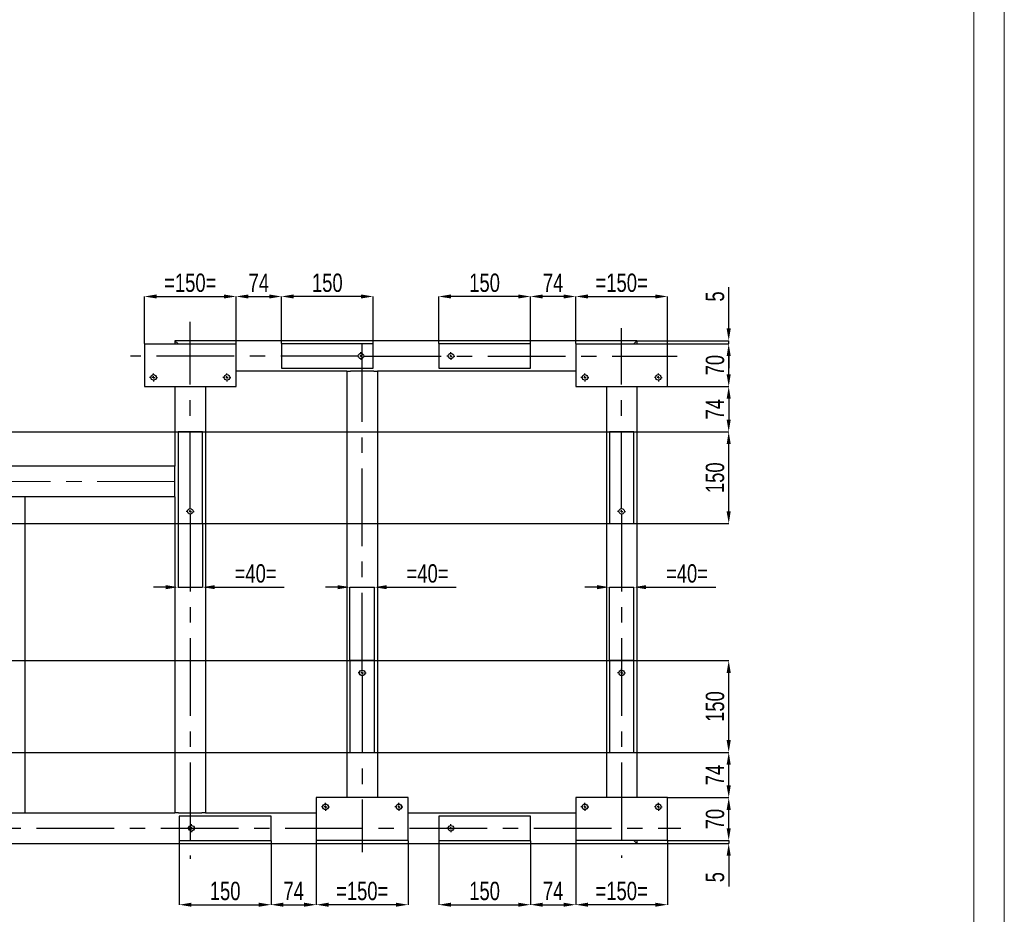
# Model space of a CAD drawing. Header units: millimetres. Extents: x 0 to 841, y 0 to 594.
# Tile 13 of 14: x 680 to 841, y 302 to 448. Entities that reach past the tile are written whole.
import ezdxf

# ---------------------------------------------------------------- set-up
doc = ezdxf.new("R2010")
doc.units = ezdxf.units.MM
doc.header["$PDSIZE"] = -1
doc.linetypes.add('CENTERX2', pattern=[20.32, 12.7, -2.54, 2.54, -2.54])
doc.layers.add('COTES', color=1, linetype='Continuous')
doc.layers.add('TRAIT-MIXTES', color=3, linetype='CENTERX2')
doc.layers.add('TRAIT-FORT', color=4, linetype='Continuous', lineweight=25)
doc.styles.add('SLDTEXTSTYLE0', font='TXT', dxfattribs={"width": 0.75})
doc.dimstyles.new('SLDDIMSTYLE0', dxfattribs={"dimtxt": 3, "dimasz": 2, "dimexe": 0, "dimexo": 0.0625, "dimgap": 0.75, "dimtad": 1, "dimdec": 0, "dimlfac": 10, "dimrnd": 1e-09, "dimzin": 12, "dimdsep": 46, "dimtxsty": 'SLDTEXTSTYLE0', "dimsah": 1, "dimcen": 0.09, "dimadec": 0, "dimazin": 3, "dimtfac": 1, "dimtdec": 0, "dimtofl": 0, "dimtmove": 0, "dimatfit": 3, "dimfxl": 1, "dimfrac": 2, "dimtolj": 1, "dimtzin": 12, "dimarcsym": 0})
doc.dimstyles.new('SLDDIMSTYLE1', dxfattribs={"dimtxt": 3, "dimasz": 2, "dimexe": 0, "dimexo": 0.0625, "dimgap": 0.75, "dimtad": 1, "dimdec": 0, "dimlfac": 10, "dimrnd": 1e-09, "dimzin": 12, "dimdsep": 46, "dimtxsty": 'SLDTEXTSTYLE0', "dimsah": 1, "dimcen": 0.09, "dimadec": 0, "dimazin": 3, "dimtfac": 1, "dimtdec": 0, "dimtmove": 0, "dimatfit": 0, "dimfxl": 1, "dimfrac": 2, "dimtolj": 1, "dimtzin": 12, "dimarcsym": 0})

# ---------------------------------------------------------------- blocks, each defined once
blk = doc.blocks.new('_D_51')
at = {"layer": 'COTES', "color": 0, "lineweight": -2, "transparency": 16777216}
for p, q in [((700.46, 394.83), (700.46, 402.5)), ((702.46, 402.5), (713.46, 402.5)), ((715.46, 394.83), (715.46, 402.5))]:
    blk.add_line(p, q, dxfattribs=at)
at = {"layer": 'COTES', "color": 0, "transparency": 16777216}
for points in [[(702.46, 402.83), (702.46, 402.17), (700.46, 402.5)], [(713.46, 402.83), (713.46, 402.17), (715.46, 402.5)]]:
    blk.add_solid(points, dxfattribs=at)
at = {"layer": 'Defpoints', "color": 0, "transparency": 16777216}
for p in [(715.46, 402.5), (700.46, 394.77), (715.46, 394.77)]:
    blk.add_point(p, dxfattribs=at)
at = {"layer": 'COTES', "color": 0, "transparency": 16777216, "insert": (707.96, 406.25), "char_height": 3, "attachment_point": 2, "style": 'SLDTEXTSTYLE0'}
blk.add_mtext('\\A1;=150=', dxfattribs=at)
blk = doc.blocks.new('_D_52')
at = {"layer": 'COTES', "color": 0, "lineweight": -2, "transparency": 16777216}
for p, q in [((715.46, 394.83), (715.46, 402.5)), ((717.46, 402.5), (720.86, 402.5)), ((722.86, 394.83), (722.86, 402.5))]:
    blk.add_line(p, q, dxfattribs=at)
at = {"layer": 'COTES', "color": 0, "transparency": 16777216}
for points in [[(717.46, 402.83), (717.46, 402.17), (715.46, 402.5)], [(720.86, 402.83), (720.86, 402.17), (722.86, 402.5)]]:
    blk.add_solid(points, dxfattribs=at)
at = {"layer": 'Defpoints', "color": 0, "transparency": 16777216}
for p in [(722.86, 402.5), (715.46, 394.77), (722.86, 394.77)]:
    blk.add_point(p, dxfattribs=at)
at = {"layer": 'COTES', "color": 0, "transparency": 16777216, "insert": (719.16, 406.25), "char_height": 3, "attachment_point": 2, "style": 'SLDTEXTSTYLE0'}
blk.add_mtext('\\A1;74', dxfattribs=at)
blk = doc.blocks.new('_D_53')
at = {"layer": 'COTES', "color": 0, "lineweight": -2, "transparency": 16777216}
for p, q in [((722.86, 394.83), (722.86, 402.5)), ((735.86, 402.5), (724.86, 402.5)), ((737.86, 394.83), (737.86, 402.5))]:
    blk.add_line(p, q, dxfattribs=at)
at = {"layer": 'COTES', "color": 0, "transparency": 16777216}
for points in [[(724.86, 402.83), (724.86, 402.17), (722.86, 402.5)], [(735.86, 402.83), (735.86, 402.17), (737.86, 402.5)]]:
    blk.add_solid(points, dxfattribs=at)
at = {"layer": 'Defpoints', "color": 0, "transparency": 16777216}
for p in [(722.86, 402.5), (722.86, 394.77), (737.86, 394.77)]:
    blk.add_point(p, dxfattribs=at)
at = {"layer": 'COTES', "color": 0, "transparency": 16777216, "insert": (730.36, 406.25), "char_height": 3, "attachment_point": 2, "style": 'SLDTEXTSTYLE0'}
blk.add_mtext('\\A1;150', dxfattribs=at)
blk = doc.blocks.new('_D_54')
at = {"layer": 'COTES', "color": 0, "lineweight": -2, "transparency": 16777216}
for p, q in [((770.96, 394.83), (770.96, 402.5)), ((772.96, 402.5), (783.96, 402.5)), ((785.96, 394.83), (785.96, 402.5))]:
    blk.add_line(p, q, dxfattribs=at)
at = {"layer": 'COTES', "color": 0, "transparency": 16777216}
for points in [[(772.96, 402.83), (772.96, 402.17), (770.96, 402.5)], [(783.96, 402.83), (783.96, 402.17), (785.96, 402.5)]]:
    blk.add_solid(points, dxfattribs=at)
at = {"layer": 'Defpoints', "color": 0, "transparency": 16777216}
for p in [(785.96, 402.5), (770.96, 394.77), (785.96, 394.77)]:
    blk.add_point(p, dxfattribs=at)
at = {"layer": 'COTES', "color": 0, "transparency": 16777216, "insert": (778.46, 406.25), "char_height": 3, "attachment_point": 2, "style": 'SLDTEXTSTYLE0'}
blk.add_mtext('\\A1;=150=', dxfattribs=at)
blk = doc.blocks.new('_D_55')
at = {"layer": 'COTES', "color": 0, "lineweight": -2, "transparency": 16777216}
for p, q in [((763.56, 394.83), (763.56, 402.5)), ((768.96, 402.5), (765.56, 402.5)), ((770.96, 394.83), (770.96, 402.5))]:
    blk.add_line(p, q, dxfattribs=at)
at = {"layer": 'COTES', "color": 0, "transparency": 16777216}
for points in [[(765.56, 402.83), (765.56, 402.17), (763.56, 402.5)], [(768.96, 402.83), (768.96, 402.17), (770.96, 402.5)]]:
    blk.add_solid(points, dxfattribs=at)
at = {"layer": 'Defpoints', "color": 0, "transparency": 16777216}
for p in [(763.56, 402.5), (763.56, 394.77), (770.96, 394.77)]:
    blk.add_point(p, dxfattribs=at)
at = {"layer": 'COTES', "color": 0, "transparency": 16777216, "insert": (767.26, 406.25), "char_height": 3, "attachment_point": 2, "style": 'SLDTEXTSTYLE0'}
blk.add_mtext('\\A1;74', dxfattribs=at)
blk = doc.blocks.new('_D_56')
at = {"layer": 'COTES', "color": 0, "lineweight": -2, "transparency": 16777216}
for p, q in [((748.56, 394.83), (748.56, 402.5)), ((761.56, 402.5), (750.56, 402.5)), ((763.56, 394.83), (763.56, 402.5))]:
    blk.add_line(p, q, dxfattribs=at)
at = {"layer": 'COTES', "color": 0, "transparency": 16777216}
for points in [[(750.56, 402.83), (750.56, 402.17), (748.56, 402.5)], [(761.56, 402.83), (761.56, 402.17), (763.56, 402.5)]]:
    blk.add_solid(points, dxfattribs=at)
at = {"layer": 'Defpoints', "color": 0, "transparency": 16777216}
for p in [(748.56, 402.5), (748.56, 394.77), (763.56, 394.77)]:
    blk.add_point(p, dxfattribs=at)
at = {"layer": 'COTES', "color": 0, "transparency": 16777216, "insert": (756.06, 406.25), "char_height": 3, "attachment_point": 2, "style": 'SLDTEXTSTYLE0'}
blk.add_mtext('\\A1;150', dxfattribs=at)
blk = doc.blocks.new('_D_68')
at = {"layer": 'COTES', "color": 0, "lineweight": -2, "transparency": 16777216}
for p, q in [((728.56, 313.51), (728.56, 303.07)), ((743.56, 313.51), (743.56, 303.07)), ((741.56, 303.07), (730.56, 303.07))]:
    blk.add_line(p, q, dxfattribs=at)
at = {"layer": 'COTES', "color": 0, "transparency": 16777216}
for points in [[(730.56, 303.4), (730.56, 302.74), (728.56, 303.07)], [(741.56, 303.4), (741.56, 302.74), (743.56, 303.07)]]:
    blk.add_solid(points, dxfattribs=at)
at = {"layer": 'Defpoints', "color": 0, "transparency": 16777216}
for p in [(728.56, 313.57), (743.56, 313.57), (728.56, 303.07)]:
    blk.add_point(p, dxfattribs=at)
at = {"layer": 'COTES', "color": 0, "transparency": 16777216, "insert": (736.06, 306.82), "char_height": 3, "attachment_point": 2, "style": 'SLDTEXTSTYLE0'}
blk.add_mtext('\\A1;=150=', dxfattribs=at)
blk = doc.blocks.new('_D_69')
at = {"layer": 'COTES', "color": 0, "lineweight": -2, "transparency": 16777216}
for p, q in [((706.16, 313.51), (706.16, 303.07)), ((721.16, 313.51), (721.16, 303.07)), ((708.16, 303.07), (719.16, 303.07))]:
    blk.add_line(p, q, dxfattribs=at)
at = {"layer": 'COTES', "color": 0, "transparency": 16777216}
for points in [[(708.16, 303.4), (708.16, 302.74), (706.16, 303.07)], [(719.16, 303.4), (719.16, 302.74), (721.16, 303.07)]]:
    blk.add_solid(points, dxfattribs=at)
at = {"layer": 'Defpoints', "color": 0, "transparency": 16777216}
for p in [(706.16, 313.57), (721.16, 313.57), (721.16, 303.07)]:
    blk.add_point(p, dxfattribs=at)
at = {"layer": 'COTES', "color": 0, "transparency": 16777216, "insert": (713.66, 306.82), "char_height": 3, "attachment_point": 2, "style": 'SLDTEXTSTYLE0'}
blk.add_mtext('\\A1;150', dxfattribs=at)
blk = doc.blocks.new('_D_70')
at = {"layer": 'COTES', "color": 0, "lineweight": -2, "transparency": 16777216}
for p, q in [((721.16, 313.51), (721.16, 303.07)), ((728.56, 313.51), (728.56, 303.07)), ((723.16, 303.07), (726.56, 303.07))]:
    blk.add_line(p, q, dxfattribs=at)
at = {"layer": 'COTES', "color": 0, "transparency": 16777216}
for points in [[(723.16, 303.4), (723.16, 302.74), (721.16, 303.07)], [(726.56, 303.4), (726.56, 302.74), (728.56, 303.07)]]:
    blk.add_solid(points, dxfattribs=at)
at = {"layer": 'Defpoints', "color": 0, "transparency": 16777216}
for p in [(721.16, 313.57), (728.56, 313.57), (728.56, 303.07)]:
    blk.add_point(p, dxfattribs=at)
at = {"layer": 'COTES', "color": 0, "transparency": 16777216, "insert": (724.86, 306.82), "char_height": 3, "attachment_point": 2, "style": 'SLDTEXTSTYLE0'}
blk.add_mtext('\\A1;74', dxfattribs=at)
blk = doc.blocks.new('_D_71')
at = {"layer": 'COTES', "color": 0, "lineweight": -2, "transparency": 16777216}
for p, q in [((770.96, 313.51), (770.96, 303.07)), ((785.96, 313.51), (785.96, 303.07)), ((783.96, 303.07), (772.96, 303.07))]:
    blk.add_line(p, q, dxfattribs=at)
at = {"layer": 'COTES', "color": 0, "transparency": 16777216}
for points in [[(772.96, 303.4), (772.96, 302.74), (770.96, 303.07)], [(783.96, 303.4), (783.96, 302.74), (785.96, 303.07)]]:
    blk.add_solid(points, dxfattribs=at)
at = {"layer": 'Defpoints', "color": 0, "transparency": 16777216}
for p in [(770.96, 313.57), (785.96, 313.57), (770.96, 303.07)]:
    blk.add_point(p, dxfattribs=at)
at = {"layer": 'COTES', "color": 0, "transparency": 16777216, "insert": (778.46, 306.82), "char_height": 3, "attachment_point": 2, "style": 'SLDTEXTSTYLE0'}
blk.add_mtext('\\A1;=150=', dxfattribs=at)
blk = doc.blocks.new('_D_72')
at = {"layer": 'COTES', "color": 0, "lineweight": -2, "transparency": 16777216}
for p, q in [((748.56, 313.51), (748.56, 303.07)), ((763.56, 313.51), (763.56, 303.07)), ((750.56, 303.07), (761.56, 303.07))]:
    blk.add_line(p, q, dxfattribs=at)
at = {"layer": 'COTES', "color": 0, "transparency": 16777216}
for points in [[(750.56, 303.4), (750.56, 302.74), (748.56, 303.07)], [(761.56, 303.4), (761.56, 302.74), (763.56, 303.07)]]:
    blk.add_solid(points, dxfattribs=at)
at = {"layer": 'Defpoints', "color": 0, "transparency": 16777216}
for p in [(748.56, 313.57), (763.56, 313.57), (763.56, 303.07)]:
    blk.add_point(p, dxfattribs=at)
at = {"layer": 'COTES', "color": 0, "transparency": 16777216, "insert": (756.06, 306.82), "char_height": 3, "attachment_point": 2, "style": 'SLDTEXTSTYLE0'}
blk.add_mtext('\\A1;150', dxfattribs=at)
blk = doc.blocks.new('_D_73')
at = {"layer": 'COTES', "color": 0, "lineweight": -2, "transparency": 16777216}
for p, q in [((763.56, 313.51), (763.56, 303.07)), ((770.96, 313.51), (770.96, 303.07)), ((765.56, 303.07), (768.96, 303.07))]:
    blk.add_line(p, q, dxfattribs=at)
at = {"layer": 'COTES', "color": 0, "transparency": 16777216}
for points in [[(765.56, 303.4), (765.56, 302.74), (763.56, 303.07)], [(768.96, 303.4), (768.96, 302.74), (770.96, 303.07)]]:
    blk.add_solid(points, dxfattribs=at)
at = {"layer": 'Defpoints', "color": 0, "transparency": 16777216}
for p in [(763.56, 313.57), (770.96, 313.57), (770.96, 303.07)]:
    blk.add_point(p, dxfattribs=at)
at = {"layer": 'COTES', "color": 0, "transparency": 16777216, "insert": (767.26, 306.82), "char_height": 3, "attachment_point": 2, "style": 'SLDTEXTSTYLE0'}
blk.add_mtext('\\A1;74', dxfattribs=at)
blk = doc.blocks.new('_D_74')
at = {"layer": 'COTES', "color": 0, "lineweight": -2, "transparency": 16777216}
for p, q in [((538.39, 380.37), (795.96, 380.37)), ((795.96, 367.37), (795.96, 378.37)), ((538.39, 365.37), (795.96, 365.37))]:
    blk.add_line(p, q, dxfattribs=at)
at = {"layer": 'COTES', "color": 0, "transparency": 16777216}
for points in [[(795.62, 378.37), (796.29, 378.37), (795.96, 380.37)], [(795.62, 367.37), (796.29, 367.37), (795.96, 365.37)]]:
    blk.add_solid(points, dxfattribs=at)
at = {"layer": 'Defpoints', "color": 0, "transparency": 16777216}
for p in [(538.33, 380.37), (795.96, 380.37), (538.33, 365.37)]:
    blk.add_point(p, dxfattribs=at)
at = {"layer": 'COTES', "color": 0, "transparency": 16777216, "insert": (792.21, 372.87), "char_height": 3, "attachment_point": 2, "rotation": 90, "style": 'SLDTEXTSTYLE0'}
blk.add_mtext('\\A1;150', dxfattribs=at)
blk = doc.blocks.new('_D_75')
at = {"layer": 'COTES', "color": 0, "lineweight": -2, "transparency": 16777216}
for p, q in [((494.02, 342.97), (795.96, 342.97)), ((795.96, 329.97), (795.96, 340.97)), ((494.02, 327.97), (795.96, 327.97))]:
    blk.add_line(p, q, dxfattribs=at)
at = {"layer": 'COTES', "color": 0, "transparency": 16777216}
for points in [[(795.62, 340.97), (796.29, 340.97), (795.96, 342.97)], [(795.62, 329.97), (796.29, 329.97), (795.96, 327.97)]]:
    blk.add_solid(points, dxfattribs=at)
at = {"layer": 'Defpoints', "color": 0, "transparency": 16777216}
for p in [(493.96, 342.97), (795.96, 342.97), (493.96, 327.97)]:
    blk.add_point(p, dxfattribs=at)
at = {"layer": 'COTES', "color": 0, "transparency": 16777216, "insert": (792.21, 335.47), "char_height": 3, "attachment_point": 2, "rotation": 90, "style": 'SLDTEXTSTYLE0'}
blk.add_mtext('\\A1;150', dxfattribs=at)
blk = doc.blocks.new('_D_76')
at = {"layer": 'COTES', "color": 0, "lineweight": -2, "transparency": 16777216}
for p, q in [((786.02, 387.77), (795.96, 387.77)), ((795.96, 385.77), (795.96, 382.37)), ((780.52, 380.37), (795.96, 380.37))]:
    blk.add_line(p, q, dxfattribs=at)
at = {"layer": 'COTES', "color": 0, "transparency": 16777216}
for points in [[(795.62, 385.77), (796.29, 385.77), (795.96, 387.77)], [(795.62, 382.37), (796.29, 382.37), (795.96, 380.37)]]:
    blk.add_solid(points, dxfattribs=at)
at = {"layer": 'Defpoints', "color": 0, "transparency": 16777216}
for p in [(785.96, 387.77), (780.46, 380.37), (795.96, 380.37)]:
    blk.add_point(p, dxfattribs=at)
at = {"layer": 'COTES', "color": 0, "transparency": 16777216, "insert": (792.21, 384.07), "char_height": 3, "attachment_point": 2, "rotation": 90, "style": 'SLDTEXTSTYLE0'}
blk.add_mtext('\\A1;74', dxfattribs=at)
blk = doc.blocks.new('_D_77')
at = {"layer": 'COTES', "color": 0, "lineweight": -2, "transparency": 16777216}
for p, q in [((786.02, 394.77), (795.96, 394.77)), ((795.96, 389.77), (795.96, 392.77)), ((786.02, 387.77), (795.96, 387.77))]:
    blk.add_line(p, q, dxfattribs=at)
at = {"layer": 'COTES', "color": 0, "transparency": 16777216}
for points in [[(795.62, 392.77), (796.29, 392.77), (795.96, 394.77)], [(795.62, 389.77), (796.29, 389.77), (795.96, 387.77)]]:
    blk.add_solid(points, dxfattribs=at)
at = {"layer": 'Defpoints', "color": 0, "transparency": 16777216}
for p in [(785.96, 394.77), (795.96, 394.77), (785.96, 387.77)]:
    blk.add_point(p, dxfattribs=at)
at = {"layer": 'COTES', "color": 0, "transparency": 16777216, "insert": (792.21, 391.27), "char_height": 3, "attachment_point": 2, "rotation": 90, "style": 'SLDTEXTSTYLE0'}
blk.add_mtext('\\A1;70', dxfattribs=at)
blk = doc.blocks.new('_D_78')
at = {"layer": 'COTES', "color": 0, "lineweight": -2, "transparency": 16777216}
for p, q in [((795.96, 397.27), (795.96, 404)), ((781.02, 395.27), (795.96, 395.27)), ((786.02, 394.77), (795.96, 394.77)), ((795.96, 394.77), (795.96, 395.27)), ((795.96, 392.77), (795.96, 390.77))]:
    blk.add_line(p, q, dxfattribs=at)
at = {"layer": 'COTES', "color": 0, "transparency": 16777216}
for points in [[(795.62, 397.27), (796.29, 397.27), (795.96, 395.27)], [(795.62, 392.77), (796.29, 392.77), (795.96, 394.77)]]:
    blk.add_solid(points, dxfattribs=at)
at = {"layer": 'Defpoints', "color": 0, "transparency": 16777216}
for p in [(780.96, 395.27), (785.96, 394.77), (795.96, 394.77)]:
    blk.add_point(p, dxfattribs=at)
at = {"layer": 'COTES', "color": 0, "transparency": 16777216, "insert": (792.21, 402.5), "char_height": 3, "attachment_point": 2, "rotation": 90, "style": 'SLDTEXTSTYLE0'}
blk.add_mtext('\\A1;5', dxfattribs=at)
blk = doc.blocks.new('_D_79')
at = {"layer": 'COTES', "color": 0, "lineweight": -2, "transparency": 16777216}
for p, q in [((780.52, 327.97), (795.96, 327.97)), ((795.96, 322.57), (795.96, 325.97)), ((786.02, 320.57), (795.96, 320.57))]:
    blk.add_line(p, q, dxfattribs=at)
at = {"layer": 'COTES', "color": 0, "transparency": 16777216}
for points in [[(795.62, 325.97), (796.29, 325.97), (795.96, 327.97)], [(795.62, 322.57), (796.29, 322.57), (795.96, 320.57)]]:
    blk.add_solid(points, dxfattribs=at)
at = {"layer": 'Defpoints', "color": 0, "transparency": 16777216}
for p in [(780.46, 327.97), (795.96, 327.97), (785.96, 320.57)]:
    blk.add_point(p, dxfattribs=at)
at = {"layer": 'COTES', "color": 0, "transparency": 16777216, "insert": (792.21, 324.27), "char_height": 3, "attachment_point": 2, "rotation": 90, "style": 'SLDTEXTSTYLE0'}
blk.add_mtext('\\A1;74', dxfattribs=at)
blk = doc.blocks.new('_D_80')
at = {"layer": 'COTES', "color": 0, "lineweight": -2, "transparency": 16777216}
for p, q in [((786.02, 320.57), (795.96, 320.57)), ((795.96, 315.57), (795.96, 318.57)), ((786.02, 313.57), (795.96, 313.57))]:
    blk.add_line(p, q, dxfattribs=at)
at = {"layer": 'COTES', "color": 0, "transparency": 16777216}
for points in [[(795.62, 318.57), (796.29, 318.57), (795.96, 320.57)], [(795.62, 315.57), (796.29, 315.57), (795.96, 313.57)]]:
    blk.add_solid(points, dxfattribs=at)
at = {"layer": 'Defpoints', "color": 0, "transparency": 16777216}
for p in [(785.96, 320.57), (795.96, 320.57), (785.96, 313.57)]:
    blk.add_point(p, dxfattribs=at)
at = {"layer": 'COTES', "color": 0, "transparency": 16777216, "insert": (792.21, 317.07), "char_height": 3, "attachment_point": 2, "rotation": 90, "style": 'SLDTEXTSTYLE0'}
blk.add_mtext('\\A1;70', dxfattribs=at)
blk = doc.blocks.new('_D_81')
at = {"layer": 'COTES', "color": 0, "lineweight": -2, "transparency": 16777216}
for p, q in [((795.96, 315.57), (795.96, 317.57)), ((781.02, 313.07), (795.96, 313.07)), ((786.02, 313.57), (795.96, 313.57)), ((795.96, 313.57), (795.96, 313.07)), ((795.96, 311.07), (795.96, 306.07))]:
    blk.add_line(p, q, dxfattribs=at)
at = {"layer": 'COTES', "color": 0, "transparency": 16777216}
for points in [[(795.62, 315.57), (796.29, 315.57), (795.96, 313.57)], [(795.62, 311.07), (796.29, 311.07), (795.96, 313.07)]]:
    blk.add_solid(points, dxfattribs=at)
at = {"layer": 'Defpoints', "color": 0, "transparency": 16777216}
for p in [(780.96, 313.07), (785.96, 313.57), (795.96, 313.07)]:
    blk.add_point(p, dxfattribs=at)
at = {"layer": 'COTES', "color": 0, "transparency": 16777216, "insert": (792.21, 307.57), "char_height": 3, "attachment_point": 2, "rotation": 90, "style": 'SLDTEXTSTYLE0'}
blk.add_mtext('\\A1;5', dxfattribs=at)
blk = doc.blocks.new('_D_87')
at = {"layer": 'COTES', "color": 0, "lineweight": -2, "transparency": 16777216}
for p, q in [((705.96, 365.31), (705.96, 354.98)), ((709.96, 365.31), (709.96, 354.98)), ((703.96, 354.98), (701.96, 354.98)), ((705.96, 354.98), (709.96, 354.98)), ((711.96, 354.98), (723.33, 354.98))]:
    blk.add_line(p, q, dxfattribs=at)
at = {"layer": 'COTES', "color": 0, "transparency": 16777216}
for points in [[(703.96, 355.31), (703.96, 354.65), (705.96, 354.98)], [(711.96, 355.31), (711.96, 354.65), (709.96, 354.98)]]:
    blk.add_solid(points, dxfattribs=at)
at = {"layer": 'Defpoints', "color": 0, "transparency": 16777216}
for p in [(705.96, 365.37), (709.96, 365.37), (709.96, 354.98)]:
    blk.add_point(p, dxfattribs=at)
at = {"layer": 'COTES', "color": 0, "transparency": 16777216, "insert": (718.64, 358.73), "char_height": 3, "attachment_point": 2, "style": 'SLDTEXTSTYLE0'}
blk.add_mtext('\\A1;=40=', dxfattribs=at)
blk = doc.blocks.new('_D_88')
at = {"layer": 'COTES', "color": 0, "lineweight": -2, "transparency": 16777216}
for p, q in [((732.06, 354.98), (730.06, 354.98)), ((734.06, 343.03), (734.06, 354.98)), ((734.06, 354.98), (738.06, 354.98)), ((738.06, 343.03), (738.06, 354.98)), ((740.06, 354.98), (751.43, 354.98))]:
    blk.add_line(p, q, dxfattribs=at)
at = {"layer": 'COTES', "color": 0, "transparency": 16777216}
for points in [[(732.06, 355.31), (732.06, 354.65), (734.06, 354.98)], [(740.06, 355.31), (740.06, 354.65), (738.06, 354.98)]]:
    blk.add_solid(points, dxfattribs=at)
at = {"layer": 'Defpoints', "color": 0, "transparency": 16777216}
for p in [(734.06, 354.98), (734.06, 342.97), (738.06, 342.97)]:
    blk.add_point(p, dxfattribs=at)
at = {"layer": 'COTES', "color": 0, "transparency": 16777216, "insert": (746.74, 358.73), "char_height": 3, "attachment_point": 2, "style": 'SLDTEXTSTYLE0'}
blk.add_mtext('\\A1;=40=', dxfattribs=at)
blk = doc.blocks.new('_D_89')
at = {"layer": 'COTES', "color": 0, "lineweight": -2, "transparency": 16777216}
for p, q in [((774.46, 354.98), (772.46, 354.98)), ((776.46, 343.03), (776.46, 354.98)), ((776.46, 354.98), (780.46, 354.98)), ((780.46, 343.03), (780.46, 354.98)), ((782.46, 354.98), (793.83, 354.98))]:
    blk.add_line(p, q, dxfattribs=at)
at = {"layer": 'COTES', "color": 0, "transparency": 16777216}
for points in [[(774.46, 355.31), (774.46, 354.65), (776.46, 354.98)], [(782.46, 355.31), (782.46, 354.65), (780.46, 354.98)]]:
    blk.add_solid(points, dxfattribs=at)
at = {"layer": 'Defpoints', "color": 0, "transparency": 16777216}
for p in [(776.46, 354.98), (776.46, 342.97), (780.46, 342.97)]:
    blk.add_point(p, dxfattribs=at)
at = {"layer": 'COTES', "color": 0, "transparency": 16777216, "insert": (789.14, 358.73), "char_height": 3, "attachment_point": 2, "style": 'SLDTEXTSTYLE0'}
blk.add_mtext('\\A1;=40=', dxfattribs=at)
blk = doc.blocks.new('SW_CENTERMARKSYMBOL_3')
at = {"layer": 'TRAIT-MIXTES', "color": 0}
for p, q in [((0, 0.4), (0, 31)), ((-0.4, 0), (-0.65, 0)), ((0, 0), (-0.2, 0)), ((0, 0), (0, 0.2)), ((0, 0), (0, -0.2)), ((0, 0), (0.2, 0)), ((0.4, 0), (0.65, 0)), ((0, -0.4), (0, -56.8))]:
    blk.add_line(p, q, dxfattribs=at)
blk = doc.blocks.new('SW_CENTERMARKSYMBOL_7')
at = {"layer": 'TRAIT-MIXTES', "color": 0}
for p, q in [((0, 0.4), (0, 29.93)), ((-0.4, 0), (-0.65, 0)), ((0, 0), (-0.2, 0)), ((0, 0), (0, 0.2)), ((0, 0), (0, -0.2)), ((0, 0), (0.2, 0)), ((0.4, 0), (0.65, 0)), ((0, -0.4), (0, -56.63))]:
    blk.add_line(p, q, dxfattribs=at)
blk = doc.blocks.new('SW_CENTERMARKSYMBOL_8')
at = {"layer": 'TRAIT-MIXTES', "color": 0}
for p, q in [((-0.4, 0), (-0.65, 0)), ((0, 0), (-0.2, 0)), ((0, 0.4), (0, 0.65)), ((0, 0), (0, 0.2)), ((0, 0), (0, -0.2)), ((0, 0), (0.2, 0)), ((0.4, 0), (0.65, 0)), ((0, -0.4), (0, -0.65))]:
    blk.add_line(p, q, dxfattribs=at)
blk = doc.blocks.new('SW_CENTERMARKSYMBOL_17')
at = {"layer": 'TRAIT-MIXTES', "color": 0}
for p, q in [((0, 0.4), (0, 55.92)), ((-0.4, 0), (-0.65, 0)), ((0, 0), (-0.2, 0)), ((0, 0), (0, 0.2)), ((0, 0), (0, -0.2)), ((0, 0), (0.2, 0)), ((0.4, 0), (0.65, 0)), ((0, -0.4), (0, -29.29))]:
    blk.add_line(p, q, dxfattribs=at)
blk = doc.blocks.new('SW_CENTERMARKSYMBOL_24')
at = {"layer": 'TRAIT-MIXTES', "color": 0}
for p, q in [((-0.4, 0), (-0.65, 0)), ((0, 0), (-0.2, 0)), ((0, 0.4), (0, 0.65)), ((0, 0), (0, 0.2)), ((0, 0), (0, -0.2)), ((0, 0), (0.2, 0)), ((0.4, 0), (0.65, 0)), ((0, -0.4), (0, -0.65))]:
    blk.add_line(p, q, dxfattribs=at)
blk = doc.blocks.new('SW_CENTERMARKSYMBOL_25')
at = {"layer": 'TRAIT-MIXTES', "color": 0}
for p, q in [((-0.4, 0), (-0.65, 0)), ((0, 0), (-0.2, 0)), ((0, 0.4), (0, 0.65)), ((0, 0), (0, 0.2)), ((0, 0), (0, -0.2)), ((0, 0), (0.2, 0)), ((0.4, 0), (0.65, 0)), ((0, -0.4), (0, -0.65))]:
    blk.add_line(p, q, dxfattribs=at)
blk = doc.blocks.new('SW_CENTERMARKSYMBOL_26')
at = {"layer": 'TRAIT-MIXTES', "color": 0}
blk.add_line((0.4, 0), (268.27, 0), dxfattribs=at)
blk = doc.blocks.new('SW_CENTERMARKSYMBOL_30')
at = {"layer": 'TRAIT-MIXTES', "color": 0}
for p, q in [((-0.4, 0), (-0.65, 0)), ((0, 0), (-0.2, 0)), ((0, 0.4), (0, 0.65)), ((0, 0), (0, 0.2)), ((0, 0), (0, -0.2)), ((0, 0), (0.2, 0)), ((0.4, 0), (0.65, 0)), ((0, -0.4), (0, -0.65))]:
    blk.add_line(p, q, dxfattribs=at)
blk = doc.blocks.new('SW_CENTERMARKSYMBOL_31')
at = {"layer": 'TRAIT-MIXTES', "color": 0}
for p, q in [((-0.4, 0), (-0.65, 0)), ((0, 0), (-0.2, 0)), ((0, 0.4), (0, 0.65)), ((0, 0), (0, 0.2)), ((0, 0), (0, -0.2)), ((0, 0), (0.2, 0)), ((0.4, 0), (0.65, 0)), ((0, -0.4), (0, -0.65))]:
    blk.add_line(p, q, dxfattribs=at)
blk = doc.blocks.new('SW_CENTERMARKSYMBOL_32')
at = {"layer": 'TRAIT-MIXTES', "color": 0}
for p, q in [((-0.4, 0), (-0.65, 0)), ((0, 0), (-0.2, 0)), ((0, 0.4), (0, 0.65)), ((0, 0), (0, 0.2)), ((0, 0), (0, -0.2)), ((0, 0), (0.2, 0)), ((0.4, 0), (0.65, 0)), ((0, -0.4), (0, -0.65))]:
    blk.add_line(p, q, dxfattribs=at)
blk = doc.blocks.new('SW_CENTERMARKSYMBOL_33')
at = {"layer": 'TRAIT-MIXTES', "color": 0}
for p, q in [((-0.4, 0), (-0.65, 0)), ((0, 0), (-0.2, 0)), ((0, 0.4), (0, 0.65)), ((0, 0), (0, 0.2)), ((0, 0), (0, -0.2)), ((0, 0), (0.2, 0)), ((0.4, 0), (0.65, 0)), ((0, -0.4), (0, -0.65))]:
    blk.add_line(p, q, dxfattribs=at)
blk = doc.blocks.new('SW_CENTERMARKSYMBOL_34')
at = {"layer": 'TRAIT-MIXTES', "color": 0}
for p, q in [((-0.4, 0), (-0.65, 0)), ((0, 0), (-0.2, 0)), ((0, 0.4), (0, 0.65)), ((0, 0), (0, 0.2)), ((0, 0), (0, -0.2)), ((0, 0), (0.2, 0)), ((0.4, 0), (0.65, 0)), ((0, -0.4), (0, -0.65))]:
    blk.add_line(p, q, dxfattribs=at)
blk = doc.blocks.new('SW_CENTERMARKSYMBOL_35')
at = {"layer": 'TRAIT-MIXTES', "color": 0}
for p, q in [((-0.4, 0), (-0.65, 0)), ((0, 0), (-0.2, 0)), ((0, 0.4), (0, 0.65)), ((0, 0), (0, 0.2)), ((0, 0), (0, -0.2)), ((0, 0), (0.2, 0)), ((0.4, 0), (0.65, 0)), ((0, -0.4), (0, -0.65))]:
    blk.add_line(p, q, dxfattribs=at)
blk = doc.blocks.new('SW_CENTERMARKSYMBOL_36')
at = {"layer": 'TRAIT-MIXTES', "color": 0}
for p, q in [((-0.4, 0), (-0.65, 0)), ((0, 0), (-0.2, 0)), ((0, 0.4), (0, 0.65)), ((0, 0), (0, 0.2)), ((0, 0), (0, -0.2)), ((0, 0), (0.2, 0)), ((0.4, 0), (0.65, 0)), ((0, -0.4), (0, -0.65))]:
    blk.add_line(p, q, dxfattribs=at)
blk = doc.blocks.new('SW_CENTERMARKSYMBOL_37')
at = {"layer": 'TRAIT-MIXTES', "color": 0}
for p, q in [((-0.4, 0), (-0.65, 0)), ((0, 0), (-0.2, 0)), ((0, 0.4), (0, 0.65)), ((0, 0), (0, 0.2)), ((0, 0), (0, -0.2)), ((0, 0), (0.2, 0)), ((0.4, 0), (0.65, 0)), ((0, -0.4), (0, -0.65))]:
    blk.add_line(p, q, dxfattribs=at)
blk = doc.blocks.new('SW_CENTERMARKSYMBOL_38')
at = {"layer": 'TRAIT-MIXTES', "color": 0}
for p, q in [((-0.4, 0), (-0.65, 0)), ((0, 0), (-0.2, 0)), ((0, 0.4), (0, 0.65)), ((0, 0), (0, 0.2)), ((0, 0), (0, -0.2)), ((0, 0), (0.2, 0)), ((0.4, 0), (0.65, 0)), ((0, -0.4), (0, -0.65))]:
    blk.add_line(p, q, dxfattribs=at)
blk = doc.blocks.new('SW_CENTERMARKSYMBOL_40')
at = {"layer": 'TRAIT-MIXTES', "color": 0}
for p, q in [((-0.4, 0), (-37.67, 0)), ((0, 0), (-0.2, 0)), ((0, 0.4), (0, 0.65)), ((0, 0), (0, 0.2)), ((0, 0), (0, -0.2)), ((0, 0), (0.2, 0)), ((0.4, 0), (51.65, 0)), ((0, -0.4), (0, -0.65))]:
    blk.add_line(p, q, dxfattribs=at)

msp = doc.modelspace()

# ---------------------------------------------------------------- linework, layer by layer
at = {"lineweight": 18}
for p, q in [((841, 594), (841, 0)), ((836, 589), (836, 5))]:
    msp.add_line(p, q, dxfattribs=at)
at = {"layer": 'TRAIT-FORT', "lineweight": 25}
for p, q in [((700.46, 394.77), (700.46, 387.77)), ((700.46, 394.77), (715.46, 394.77)), ((705.46, 395.27), (705.46, 394.77)), ((705.96, 394.77), (705.46, 395.27)), ((780.96, 395.27), (705.46, 395.27)), ((705.46, 395.27), (705.96, 394.77)), ((715.46, 387.77), (715.46, 394.77)), ((737.86, 394.77), (722.86, 394.77)), ((722.86, 394.77), (722.86, 390.77)), ((737.86, 390.77), (737.86, 394.77)), ((763.56, 394.77), (748.56, 394.77)), ((748.56, 394.77), (748.56, 390.77)), ((763.56, 390.77), (763.56, 394.77)), ((770.96, 394.77), (770.96, 387.77)), ((770.96, 394.77), (785.96, 394.77)), ((780.96, 395.27), (780.46, 394.77)), ((780.96, 395.27), (780.96, 394.77)), ((785.96, 387.77), (785.96, 394.77)), ((733.56, 390.27), (715.46, 390.27)), ((722.86, 390.77), (737.86, 390.77)), ((733.56, 390.27), (733.56, 320.57)), ((733.56, 390.27), (734.16, 390.27)), ((737.96, 390.27), (734.16, 390.27)), ((737.96, 390.27), (738.56, 390.27)), ((738.56, 390.27), (738.56, 320.57)), ((770.96, 390.27), (738.56, 390.27)), ((748.56, 390.77), (763.56, 390.77)), ((700.46, 387.77), (715.46, 387.77)), ((705.46, 387.77), (705.46, 374.77)), ((710.46, 387.77), (710.46, 318.07)), ((770.96, 387.77), (785.96, 387.77)), ((775.96, 387.77), (775.96, 320.57)), ((780.96, 387.77), (780.96, 320.57)), ((709.96, 380.37), (705.96, 380.37)), ((705.96, 380.37), (705.96, 365.37)), ((709.96, 365.37), (709.96, 380.37)), ((780.46, 380.37), (776.46, 380.37)), ((776.46, 380.37), (776.46, 365.37)), ((780.46, 365.37), (780.46, 380.37)), ((705.46, 374.77), (652.36, 374.77)), ((705.46, 374.17), (705.46, 374.77)), ((705.46, 370.37), (705.46, 374.17)), ((705.46, 369.77), (705.46, 370.37)), ((705.46, 369.77), (652.36, 369.77)), ((680.92, 369.77), (680.92, 318.07)), ((705.46, 369.77), (705.46, 318.07)), ((705.96, 365.37), (709.96, 365.37)), ((776.46, 365.37), (780.46, 365.37)), ((738.06, 342.97), (734.06, 342.97)), ((734.06, 342.97), (734.06, 327.97)), ((738.06, 327.97), (738.06, 342.97)), ((780.46, 342.97), (776.46, 342.97)), ((776.46, 342.97), (776.46, 327.97)), ((780.46, 327.97), (780.46, 342.97)), ((734.06, 327.97), (738.06, 327.97)), ((776.46, 327.97), (780.46, 327.97)), ((728.56, 320.57), (728.56, 313.57)), ((743.56, 320.57), (728.56, 320.57)), ((743.56, 313.57), (743.56, 320.57)), ((770.96, 320.57), (770.96, 313.57)), ((785.96, 320.57), (770.96, 320.57)), ((785.96, 313.57), (785.96, 320.57)), ((657.36, 318.07), (705.46, 318.07)), ((706.06, 318.07), (705.46, 318.07)), ((706.06, 318.07), (709.86, 318.07)), ((721.16, 317.57), (706.16, 317.57)), ((706.16, 317.57), (706.16, 313.57)), ((710.46, 318.07), (709.86, 318.07)), ((710.46, 318.07), (728.56, 318.07)), ((721.16, 313.57), (721.16, 317.57)), ((743.56, 318.07), (770.96, 318.07)), ((763.56, 317.57), (748.56, 317.57)), ((748.56, 317.57), (748.56, 313.57)), ((763.56, 313.57), (763.56, 317.57)), ((489.46, 313.07), (780.96, 313.07)), ((706.16, 313.57), (721.16, 313.57)), ((743.56, 313.57), (728.56, 313.57)), ((748.56, 313.57), (763.56, 313.57)), ((785.96, 313.57), (770.96, 313.57)), ((780.46, 313.57), (780.96, 313.07)), ((780.96, 313.57), (780.96, 313.07))]:
    msp.add_line(p, q, dxfattribs=at)
for centre in [(735.86, 392.77), (750.56, 392.77), (701.96, 389.27), (713.96, 389.27), (772.46, 389.27), (784.46, 389.27), (707.96, 367.37), (778.46, 367.37), (736.06, 340.97), (778.46, 340.97), (730.06, 319.07), (742.06, 319.07), (772.46, 319.07), (784.46, 319.07), (708.16, 315.57), (750.56, 315.57)]:
    msp.add_circle(centre, 0.45, dxfattribs=at)
at = {"layer": 'TRAIT-MIXTES', "lineweight": 18}
msp.add_line((705.46, 372.27), (494.46, 372.27), dxfattribs=at)

# ---------------------------------------------------------------- block references
at = {"layer": 'TRAIT-MIXTES'}
for name, p in [('SW_CENTERMARKSYMBOL_3', (707.96, 367.37)), ('SW_CENTERMARKSYMBOL_17', (736.06, 340.97)), ('SW_CENTERMARKSYMBOL_7', (778.46, 367.37)), ('SW_CENTERMARKSYMBOL_40', (735.86, 392.77)), ('SW_CENTERMARKSYMBOL_33', (750.56, 392.77)), ('SW_CENTERMARKSYMBOL_38', (701.96, 389.27)), ('SW_CENTERMARKSYMBOL_37', (713.96, 389.27)), ('SW_CENTERMARKSYMBOL_36', (772.46, 389.27)), ('SW_CENTERMARKSYMBOL_35', (784.46, 389.27)), ('SW_CENTERMARKSYMBOL_32', (778.46, 340.97)), ('SW_CENTERMARKSYMBOL_31', (730.06, 319.07)), ('SW_CENTERMARKSYMBOL_30', (742.06, 319.07)), ('SW_CENTERMARKSYMBOL_25', (772.46, 319.07)), ('SW_CENTERMARKSYMBOL_24', (784.46, 319.07)), ('SW_CENTERMARKSYMBOL_26', (519.86, 315.57)), ('SW_CENTERMARKSYMBOL_34', (708.16, 315.57)), ('SW_CENTERMARKSYMBOL_8', (750.56, 315.57))]:
    msp.add_blockref(name, p, dxfattribs=at)

# ---------------------------------------------------------------- dimensions: what is measured, and where the dimension line sits
at = {"layer": 'COTES'}
for base, p1, p2, dimstyle, picture, middle in [((715.46, 402.5), (700.46, 394.77), (715.46, 394.77), 'SLDDIMSTYLE0', '_D_51', (707.96, 402.5)), ((785.96, 402.5), (770.96, 394.77), (785.96, 394.77), 'SLDDIMSTYLE0', '_D_54', (778.46, 402.5)), ((709.96, 354.98), (705.96, 365.37), (709.96, 365.37), 'SLDDIMSTYLE1', '_D_87', (718.64, 354.98)), ((734.06, 354.98), (738.06, 342.97), (734.06, 342.97), 'SLDDIMSTYLE1', '_D_88', (746.74, 354.98)), ((776.46, 354.98), (780.46, 342.97), (776.46, 342.97), 'SLDDIMSTYLE1', '_D_89', (789.14, 354.98)), ((728.56, 303.07), (743.56, 313.57), (728.56, 313.57), 'SLDDIMSTYLE0', '_D_68', (736.06, 303.07)), ((770.96, 303.07), (785.96, 313.57), (770.96, 313.57), 'SLDDIMSTYLE0', '_D_71', (778.46, 303.07))]:
    dim = msp.add_linear_dim(base=base, p1=p1, p2=p2, text='=<>=', dimstyle=dimstyle, dxfattribs=at)
    dim.commit()
    dim.dimension.update_dxf_attribs({"geometry": picture, "text_midpoint": middle, "dimtype": 160})
for base, p1, p2, dimstyle, picture, middle in [((722.86, 402.5), (715.46, 394.77), (722.86, 394.77), 'SLDDIMSTYLE1', '_D_52', (719.16, 402.5)), ((722.86, 402.5), (737.86, 394.77), (722.86, 394.77), 'SLDDIMSTYLE0', '_D_53', (730.36, 402.5)), ((748.56, 402.5), (763.56, 394.77), (748.56, 394.77), 'SLDDIMSTYLE0', '_D_56', (756.06, 402.5)), ((763.56, 402.5), (770.96, 394.77), (763.56, 394.77), 'SLDDIMSTYLE1', '_D_55', (767.26, 402.5)), ((721.16, 303.07), (706.16, 313.57), (721.16, 313.57), 'SLDDIMSTYLE0', '_D_69', (713.66, 303.07)), ((728.56, 303.07), (721.16, 313.57), (728.56, 313.57), 'SLDDIMSTYLE1', '_D_70', (724.86, 303.07)), ((763.56, 303.07), (748.56, 313.57), (763.56, 313.57), 'SLDDIMSTYLE0', '_D_72', (756.06, 303.07)), ((770.96, 303.07), (763.56, 313.57), (770.96, 313.57), 'SLDDIMSTYLE1', '_D_73', (767.26, 303.07))]:
    dim = msp.add_linear_dim(base=base, p1=p1, p2=p2, dimstyle=dimstyle, dxfattribs=at)
    dim.commit()
    dim.dimension.update_dxf_attribs({"geometry": picture, "text_midpoint": middle, "dimtype": 160})
for base, p1, p2, dimstyle, picture, middle in [((795.96, 394.77), (780.96, 395.27), (785.96, 394.77), 'SLDDIMSTYLE1', '_D_78', (795.96, 402.5)), ((795.96, 394.77), (785.96, 387.77), (785.96, 394.77), 'SLDDIMSTYLE0', '_D_77', (795.96, 391.27)), ((795.96, 380.37), (785.96, 387.77), (780.46, 380.37), 'SLDDIMSTYLE0', '_D_76', (795.96, 384.07)), ((795.96, 380.37), (538.33, 365.37), (538.33, 380.37), 'SLDDIMSTYLE0', '_D_74', (795.96, 372.87)), ((795.96, 342.97), (493.96, 327.97), (493.96, 342.97), 'SLDDIMSTYLE0', '_D_75', (795.96, 335.47)), ((795.96, 327.97), (785.96, 320.57), (780.46, 327.97), 'SLDDIMSTYLE0', '_D_79', (795.96, 324.27)), ((795.96, 320.57), (785.96, 313.57), (785.96, 320.57), 'SLDDIMSTYLE0', '_D_80', (795.96, 317.07)), ((795.96, 313.07), (785.96, 313.57), (780.96, 313.07), 'SLDDIMSTYLE1', '_D_81', (795.96, 307.57))]:
    dim = msp.add_linear_dim(base=base, p1=p1, p2=p2, angle=90, dimstyle=dimstyle, dxfattribs=at)
    dim.commit()
    dim.dimension.update_dxf_attribs({"geometry": picture, "text_midpoint": middle, "dimtype": 160})

doc.saveas('drawing.dxf')
